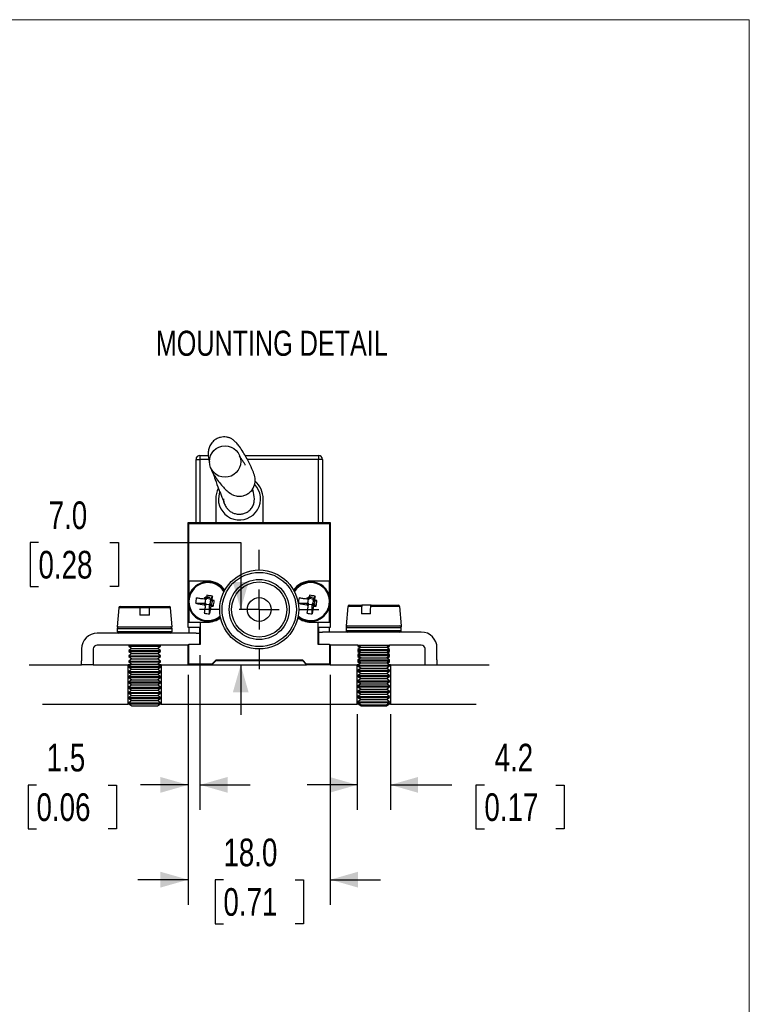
# Model space of a CAD drawing. Header units: millimetres. Extents: x 0 to 432, y 0 to 279.
# Tile 7 of 7: x 339 to 432, y 155 to 279. Entities that reach past the tile are written whole.
import ezdxf

# ---------------------------------------------------------------- set-up
doc = ezdxf.new("R2010")
doc.units = ezdxf.units.MM
doc.linetypes.add('CENTERX2', pattern=[20.32, 12.7, -2.54, 2.54, -2.54])
doc.layers.add('CENTER', color=40, linetype='CENTERX2')
doc.layers.add('DIMENSIONS', color=140, linetype='Continuous', lineweight=25)
doc.layers.add('TEXT', color=140, linetype='Continuous', lineweight=25)
doc.styles.add('SLDTEXTSTYLE0', font='TXT', dxfattribs={"width": 0.75})
doc.dimstyles.new('SLDDIMSTYLE2', dxfattribs={"dimtxt": 3.5, "dimasz": 3.5, "dimexe": 0, "dimexo": 0.0625, "dimgap": 0.875, "dimtad": 0, "dimtih": 1, "dimtoh": 1, "dimdec": 1, "dimrnd": 1e-09, "dimzin": 12, "dimdsep": 46, "dimtxsty": 'SLDTEXTSTYLE0', "dimsah": 1, "dimcen": 0.09, "dimadec": 0, "dimazin": 3, "dimtfac": 1, "dimtdec": 1, "dimtmove": 0, "dimatfit": 0, "dimfxl": 0, "dimfrac": 2, "dimtolj": 1, "dimtzin": 12, "dimarcsym": 0})
doc.dimstyles.new('SLDDIMSTYLE5', dxfattribs={"dimtxt": 3.5, "dimasz": 3.5, "dimexe": 0, "dimexo": 0.0625, "dimgap": 0.875, "dimtad": 0, "dimtih": 1, "dimtoh": 1, "dimdec": 1, "dimrnd": 1e-09, "dimzin": 4, "dimdsep": 46, "dimtxsty": 'SLDTEXTSTYLE0', "dimsah": 1, "dimcen": 0.09, "dimadec": 0, "dimazin": 1, "dimtfac": 1, "dimtdec": 1, "dimtmove": 0, "dimatfit": 0, "dimfxl": 0, "dimfrac": 2, "dimtolj": 1, "dimtzin": 12, "dimarcsym": 0})

# ---------------------------------------------------------------- blocks, each defined once
blk = doc.blocks.new('_D_26')
at = {"layer": 'DIMENSIONS'}
for p, q in [((360.77, 196.47), (360.77, 167.36)), ((378.77, 196.47), (378.77, 167.36)), ((360.77, 170.54), (354.42, 170.54)), ((365.24, 170.51), (364.18, 170.51)), ((364.18, 170.51), (364.18, 164.96)), ((374.3, 170.51), (375.36, 170.51)), ((375.36, 170.51), (375.36, 164.96)), ((378.77, 170.54), (385.12, 170.54)), ((364.18, 164.96), (365.24, 164.96)), ((375.36, 164.96), (374.3, 164.96))]:
    blk.add_line(p, q, dxfattribs=at)
for points in [[(360.77, 170.54), (357.27, 171.54), (357.27, 169.54)], [(378.77, 170.54), (382.27, 169.54), (382.27, 171.54)]]:
    blk.add_solid(points, dxfattribs=at)
at = {"layer": 'DIMENSIONS', "char_height": 3.5, "attachment_point": 1, "style": 'SLDTEXTSTYLE0'}
for s, insert in [('18.0', (365.24, 175.74)), ('0.71', (365.24, 169.47))]:
    blk.add_mtext(s, dxfattribs=dict(at, insert=insert))
blk = doc.blocks.new('_D_27')
at = {"layer": 'DIMENSIONS'}
for p, q in [((362.27, 198.97), (362.27, 179.36)), ((360.77, 196.47), (360.77, 179.36)), ((341.58, 182.51), (340.51, 182.51)), ((340.51, 182.51), (340.51, 176.96)), ((350.63, 182.51), (351.69, 182.51)), ((351.69, 182.51), (351.69, 176.96)), ((360.77, 182.54), (354.76, 182.54)), ((362.27, 182.54), (368.62, 182.54)), ((340.51, 176.96), (341.58, 176.96)), ((351.69, 176.96), (350.63, 176.96))]:
    blk.add_line(p, q, dxfattribs=at)
for points in [[(360.77, 182.54), (357.27, 183.54), (357.27, 181.54)], [(362.27, 182.54), (365.77, 181.54), (365.77, 183.54)]]:
    blk.add_solid(points, dxfattribs=at)
at = {"layer": 'DIMENSIONS', "char_height": 3.5, "attachment_point": 1, "style": 'SLDTEXTSTYLE0'}
for s, insert in [('1.5', (342.87, 187.74)), ('0.06', (341.58, 181.47))]:
    blk.add_mtext(s, dxfattribs=dict(at, insert=insert))
blk = doc.blocks.new('_D_28')
at = {"layer": 'DIMENSIONS'}
for p, q in [((382.17, 191.47), (382.17, 179.36)), ((386.37, 191.47), (386.37, 179.36)), ((382.17, 182.54), (375.82, 182.54)), ((386.37, 182.54), (394.13, 182.54)), ((398.27, 182.51), (397.2, 182.51)), ((397.2, 182.51), (397.2, 176.96)), ((407.32, 182.51), (408.38, 182.51)), ((408.38, 182.51), (408.38, 176.96)), ((397.2, 176.96), (398.27, 176.96)), ((408.38, 176.96), (407.32, 176.96))]:
    blk.add_line(p, q, dxfattribs=at)
for points in [[(382.17, 182.54), (378.67, 183.54), (378.67, 181.54)], [(386.37, 182.54), (389.87, 181.54), (389.87, 183.54)]]:
    blk.add_solid(points, dxfattribs=at)
at = {"layer": 'DIMENSIONS', "char_height": 3.5, "attachment_point": 1, "style": 'SLDTEXTSTYLE0'}
for s, insert in [('4.2', (399.56, 187.74)), ('0.17', (398.27, 181.47))]:
    blk.add_mtext(s, dxfattribs=dict(at, insert=insert))
blk = doc.blocks.new('_D_29')
at = {"layer": 'DIMENSIONS'}
for p, q in [((341.83, 213.2), (340.76, 213.2)), ((340.76, 213.2), (340.76, 207.65)), ((350.88, 213.2), (351.95, 213.2)), ((351.95, 213.2), (351.95, 207.65)), ((356.44, 213.23), (367.43, 213.23)), ((367.43, 213.23), (367.43, 204.74)), ((340.76, 207.65), (341.83, 207.65)), ((351.95, 207.65), (350.88, 207.65)), ((358.64, 197.74), (370.6, 197.74)), ((367.43, 197.74), (367.43, 191.39))]:
    blk.add_line(p, q, dxfattribs=at)
for points in [[(367.43, 204.74), (368.43, 208.24), (366.43, 208.24)], [(367.43, 197.74), (366.43, 194.24), (368.43, 194.24)]]:
    blk.add_solid(points, dxfattribs=at)
at = {"layer": 'DIMENSIONS', "char_height": 3.5, "attachment_point": 1, "style": 'SLDTEXTSTYLE0'}
for s, insert in [('7.0', (343.12, 218.42)), ('0.28', (341.83, 212.16))]:
    blk.add_mtext(s, dxfattribs=dict(at, insert=insert))
blk = doc.blocks.new('SW_CENTERMARKSYMBOL_6')
at = {"layer": 'CENTER', "color": 0}
for p, q in [((0, 5.08), (0, 7.54)), ((0, 0), (0, 2.54)), ((-5.08, 0), (-7.54, 0)), ((0, 0), (-2.54, 0)), ((0, 0), (0, -2.54)), ((0, 0), (2.54, 0)), ((5.08, 0), (7.54, 0)), ((0, -5.08), (0, -7.54))]:
    blk.add_line(p, q, dxfattribs=at)

msp = doc.modelspace()

# ---------------------------------------------------------------- linework, layer by layer
at = {"color": 7, "linetype": 'Continuous', "lineweight": 18}
for p in [(0, 279.4), (431.8, 0)]:
    msp.add_line(p, (431.8, 279.4), dxfattribs=at)
for p, q in [((361.77, 215.74), (361.77, 223.74)), ((361.77, 223.74), (362.27, 223.74)), ((362.27, 224.24), (363.32, 224.24)), ((362.27, 224.24), (362.27, 223.74)), ((362.27, 223.74), (362.27, 215.74)), ((363.39, 223.74), (362.27, 223.74)), ((367.98, 224.24), (377.27, 224.24)), ((377.27, 223.74), (368.26, 223.74)), ((377.27, 224.24), (377.27, 223.74)), ((377.27, 215.74), (377.27, 223.74)), ((377.77, 223.74), (377.27, 223.74)), ((377.77, 223.74), (377.77, 215.74)), ((364.27, 218.74), (364.27, 215.74)), ((365.34, 218.21), (365.27, 218.74)), ((370.27, 215.74), (370.27, 218.74)), ((360.77, 202.44), (360.77, 215.74)), ((360.77, 215.74), (378.77, 215.74)), ((360.87, 208.34), (360.87, 215.64)), ((360.87, 215.64), (378.67, 215.64)), ((378.67, 215.64), (378.67, 208.34)), ((378.77, 215.74), (378.77, 202.44)), ((363.27, 208.34), (360.87, 208.34)), ((360.87, 208.34), (360.87, 206.44)), ((378.67, 208.34), (376.27, 208.34)), ((378.67, 206.44), (378.67, 208.34)), ((363.07, 206.01), (362.81, 206.05)), ((362.96, 206.03), (362.89, 205.55)), ((363.56, 206.05), (363.08, 206.12)), ((363.18, 206.29), (363.51, 206.24)), ((363.56, 206.05), (363.54, 205.94)), ((363.54, 205.94), (363.64, 205.93)), ((363.86, 206.43), (363.56, 206.05)), ((363.58, 205.45), (363.65, 205.93)), ((363.64, 205.93), (363.67, 206.12)), ((363.8, 205.9), (363.64, 205.93)), ((363.82, 205.83), (363.77, 205.5)), ((376.07, 206.01), (375.81, 206.05)), ((375.96, 206.03), (375.89, 205.55)), ((376.56, 206.05), (376.08, 206.12)), ((376.18, 206.29), (376.51, 206.24)), ((376.56, 206.05), (376.54, 205.94)), ((376.54, 205.94), (376.64, 205.93)), ((376.86, 206.43), (376.56, 206.05)), ((376.58, 205.45), (376.65, 205.93)), ((376.64, 205.93), (376.67, 206.12)), ((376.8, 205.9), (376.64, 205.93)), ((376.82, 205.83), (376.77, 205.5)), ((351.98, 204.96), (351.77, 202.54)), ((354.67, 204.96), (351.98, 204.96)), ((352.18, 205.14), (354.67, 205.14)), ((355.88, 204.96), (354.66, 204.96)), ((354.67, 205.14), (355.88, 205.14)), ((354.67, 205.14), (354.67, 204.96)), ((354.67, 204.96), (354.67, 204.04)), ((355.87, 205.14), (358.36, 205.14)), ((355.87, 204.96), (355.87, 205.14)), ((355.87, 204.04), (355.87, 204.96)), ((358.56, 204.96), (355.87, 204.96)), ((358.77, 202.54), (358.56, 204.96)), ((360.87, 205.04), (360.87, 203.14)), ((361.73, 205.52), (362.89, 205.55)), ((362.79, 205.46), (362.98, 205.44)), ((363, 205.54), (362.89, 205.55)), ((362.98, 205.44), (362.96, 205.28)), ((363, 205.54), (362.98, 205.44)), ((362.98, 205.43), (363.46, 205.36)), ((363.47, 205.47), (363.46, 205.36)), ((363.49, 204.2), (363.46, 205.36)), ((363.56, 205.35), (363.47, 205.47)), ((363.58, 205.45), (363.47, 205.47)), ((363.55, 205.26), (363.56, 205.35)), ((363.56, 205.35), (363.65, 205.33)), ((363.96, 205.15), (363.58, 205.45)), ((363.68, 205.18), (363.62, 205.27)), ((374.73, 205.52), (375.89, 205.55)), ((375.79, 205.46), (375.98, 205.44)), ((376, 205.54), (375.89, 205.55)), ((375.98, 205.44), (375.96, 205.28)), ((376, 205.54), (375.98, 205.44)), ((375.98, 205.43), (376.46, 205.36)), ((376.47, 205.47), (376.46, 205.36)), ((376.49, 204.2), (376.46, 205.36)), ((376.56, 205.35), (376.47, 205.47)), ((376.58, 205.45), (376.47, 205.47)), ((376.55, 205.26), (376.56, 205.35)), ((376.56, 205.35), (376.65, 205.33)), ((376.96, 205.15), (376.58, 205.45)), ((376.68, 205.18), (376.62, 205.27)), ((378.67, 203.14), (378.67, 205.04)), ((380.98, 205.1), (380.77, 202.68)), ((382.73, 205.1), (380.98, 205.1)), ((381.18, 205.28), (382.79, 205.28)), ((383.94, 205.28), (382.79, 205.28)), ((387.56, 205.1), (383.88, 205.1)), ((383.94, 205.28), (387.36, 205.28)), ((387.77, 202.68), (387.56, 205.1)), ((355.87, 204.04), (354.67, 204.04)), ((383.86, 204.18), (382.71, 204.18)), ((351.77, 202.54), (358.77, 202.54)), ((351.79, 202.34), (351.79, 201.94)), ((351.79, 202.34), (358.74, 202.34)), ((351.79, 201.94), (358.74, 201.94)), ((358.74, 201.94), (358.74, 202.34)), ((362.27, 202.44), (360.77, 202.44)), ((360.87, 203.14), (362.34, 203.14)), ((360.87, 202.44), (360.87, 201.74)), ((362.27, 200.34), (362.27, 202.44)), ((362.34, 200.34), (362.34, 203.14)), ((362.34, 203.14), (363.27, 203.14)), ((376.27, 203.14), (377.19, 203.14)), ((377.19, 203.14), (377.19, 200.34)), ((377.19, 203.14), (378.67, 203.14)), ((378.77, 202.44), (377.27, 202.44)), ((377.27, 202.44), (377.27, 200.34)), ((378.67, 201.88), (378.67, 202.44)), ((380.78, 202.68), (380.77, 202.54)), ((380.77, 202.68), (387.77, 202.68)), ((380.77, 202.54), (380.8, 202.54)), ((380.79, 202.48), (380.79, 202.08)), ((380.79, 202.48), (387.74, 202.48)), ((380.79, 202.08), (380.79, 201.94)), ((380.79, 202.08), (387.74, 202.08)), ((380.79, 201.94), (380.86, 201.94)), ((387.68, 201.94), (387.74, 201.94)), ((387.74, 202.54), (387.77, 202.54)), ((387.74, 202.08), (387.74, 202.48)), ((387.74, 201.94), (387.74, 202.08)), ((387.77, 202.54), (387.76, 202.68)), ((361.77, 201.74), (349.27, 201.74)), ((361.77, 201.74), (362.27, 201.74)), ((377.27, 201.88), (377.77, 201.88)), ((390.27, 201.88), (377.77, 201.88)), ((347.27, 199.74), (347.27, 198.24)), ((348.77, 199.74), (348.77, 198.24)), ((360.77, 200.24), (349.27, 200.24)), ((353.32, 200.24), (353.27, 200.21)), ((353.27, 200.21), (353.27, 200.09)), ((353.27, 200.21), (357.27, 200.21)), ((353.27, 200.09), (353.66, 199.82)), ((353.27, 200.09), (357.27, 200.09)), ((353.66, 199.82), (353.27, 199.54)), ((353.27, 199.54), (353.27, 199.43)), ((353.27, 199.54), (357.27, 199.54)), ((353.27, 199.43), (353.66, 199.16)), ((353.27, 199.43), (357.27, 199.43)), ((353.66, 199.82), (356.88, 199.82)), ((356.88, 199.82), (357.27, 200.09)), ((357.27, 199.54), (356.88, 199.82)), ((356.88, 199.16), (357.27, 199.43)), ((357.27, 200.21), (357.22, 200.24)), ((357.27, 200.09), (357.27, 200.21)), ((357.27, 199.43), (357.27, 199.54)), ((360.77, 197.74), (360.77, 200.24)), ((360.77, 200.24), (360.87, 200.24)), ((360.87, 197.84), (360.87, 200.34)), ((360.87, 200.34), (362.34, 200.34)), ((377.19, 200.34), (378.67, 200.34)), ((377.77, 200.38), (377.77, 200.34)), ((378.67, 200.34), (378.67, 197.84)), ((378.67, 200.24), (378.77, 200.24)), ((378.77, 200.24), (378.77, 197.74)), ((382.27, 200.24), (378.77, 200.24)), ((382.27, 200.23), (382.66, 199.96)), ((382.27, 200.23), (386.18, 200.23)), ((382.27, 200.21), (382.31, 200.21)), ((382.27, 200.09), (382.56, 199.89)), ((382.27, 200.09), (382.47, 200.09)), ((382.66, 199.96), (382.27, 199.69)), ((382.27, 199.69), (382.27, 199.57)), ((382.27, 199.69), (386.18, 199.69)), ((382.27, 199.57), (382.66, 199.3)), ((382.27, 199.57), (386.18, 199.57)), ((382.29, 199.56), (382.27, 199.54)), ((382.27, 199.54), (382.27, 199.43)), ((382.27, 199.54), (382.31, 199.54)), ((382.27, 199.43), (382.56, 199.23)), ((382.27, 199.43), (382.47, 199.43)), ((382.66, 199.96), (385.81, 199.96)), ((385.81, 199.96), (385.88, 199.96)), ((385.88, 199.96), (386.27, 200.23)), ((386.27, 199.69), (385.88, 199.96)), ((385.88, 199.3), (386.27, 199.57)), ((385.98, 199.89), (386.27, 200.09)), ((385.98, 199.23), (386.27, 199.43)), ((386.07, 200.09), (386.27, 200.09)), ((386.07, 199.43), (386.27, 199.43)), ((386.18, 200.23), (386.27, 200.23)), ((386.18, 199.69), (386.27, 199.69)), ((386.18, 199.57), (386.27, 199.57)), ((386.23, 200.21), (386.27, 200.21)), ((386.23, 199.54), (386.27, 199.54)), ((386.27, 199.54), (386.25, 199.56)), ((390.27, 200.24), (386.27, 200.24)), ((386.27, 199.57), (386.27, 199.69)), ((386.27, 199.43), (386.27, 199.54)), ((390.77, 198.38), (390.77, 199.88)), ((392.27, 198.38), (392.27, 199.88)), ((347.27, 197.74), (347.27, 198.24)), ((348.77, 198.24), (348.77, 197.74)), ((353.66, 199.16), (353.27, 198.88)), ((353.27, 198.88), (353.27, 198.77)), ((353.27, 198.88), (357.27, 198.88)), ((353.27, 198.77), (353.66, 198.49)), ((353.27, 198.77), (357.27, 198.77)), ((353.66, 198.49), (353.27, 198.22)), ((353.27, 198.22), (353.27, 198.11)), ((353.27, 198.22), (357.27, 198.22)), ((353.66, 199.16), (356.88, 199.16)), ((353.66, 198.49), (356.88, 198.49)), ((357.27, 198.88), (356.88, 199.16)), ((356.88, 198.49), (357.27, 198.77)), ((357.27, 198.22), (356.88, 198.49)), ((357.27, 198.77), (357.27, 198.88)), ((357.27, 198.11), (357.27, 198.22)), ((364.27, 198.34), (363.77, 197.84)), ((364.27, 198.24), (363.77, 197.74)), ((375.27, 198.34), (364.27, 198.34)), ((375.27, 198.24), (364.27, 198.24)), ((375.77, 197.84), (375.27, 198.34)), ((375.77, 197.74), (375.27, 198.24)), ((382.66, 199.3), (382.27, 199.03)), ((382.27, 199.03), (382.27, 198.91)), ((382.27, 199.03), (386.18, 199.03)), ((382.27, 198.91), (382.66, 198.64)), ((382.27, 198.91), (386.18, 198.91)), ((382.29, 198.9), (382.27, 198.88)), ((382.27, 198.88), (382.27, 198.77)), ((382.27, 198.88), (382.31, 198.88)), ((382.27, 198.77), (382.56, 198.57)), ((382.27, 198.77), (382.47, 198.77)), ((382.66, 198.64), (382.27, 198.36)), ((382.27, 198.36), (382.27, 198.25)), ((382.27, 198.36), (386.18, 198.36)), ((382.27, 198.25), (382.66, 197.98)), ((382.27, 198.25), (386.18, 198.25)), ((382.29, 198.23), (382.27, 198.22)), ((382.27, 198.22), (382.27, 198.11)), ((382.27, 198.22), (382.31, 198.22)), ((382.66, 199.3), (385.81, 199.3)), ((382.66, 198.64), (385.81, 198.64)), ((385.81, 199.3), (385.88, 199.3)), ((385.81, 198.64), (385.88, 198.64)), ((386.27, 199.03), (385.88, 199.3)), ((385.88, 198.64), (386.27, 198.91)), ((386.27, 198.36), (385.88, 198.64)), ((385.88, 197.98), (386.27, 198.25)), ((385.98, 198.57), (386.27, 198.77)), ((386.07, 198.77), (386.27, 198.77)), ((386.18, 199.03), (386.27, 199.03)), ((386.18, 198.91), (386.27, 198.91)), ((386.18, 198.36), (386.27, 198.36)), ((386.18, 198.25), (386.27, 198.25)), ((386.23, 198.88), (386.27, 198.88)), ((386.23, 198.22), (386.27, 198.22)), ((386.27, 198.88), (386.25, 198.9)), ((386.27, 198.22), (386.25, 198.23)), ((386.27, 198.91), (386.27, 199.03)), ((386.27, 198.77), (386.27, 198.88)), ((386.27, 198.25), (386.27, 198.36)), ((386.27, 198.11), (386.27, 198.22)), ((390.77, 197.74), (390.77, 198.38)), ((392.27, 198.38), (392.27, 197.88)), ((340.65, 197.74), (347.27, 197.74)), ((348.77, 197.74), (347.27, 197.74)), ((348.77, 197.74), (353.17, 197.74)), ((353.17, 192.74), (353.17, 197.74)), ((353.53, 197.74), (353.17, 197.74)), ((353.27, 198.11), (353.66, 197.83)), ((353.27, 198.11), (357.27, 198.11)), ((353.66, 197.83), (353.27, 197.56)), ((353.27, 197.56), (353.27, 197.44)), ((353.27, 197.56), (357.27, 197.56)), ((353.27, 197.44), (353.66, 197.17)), ((353.27, 197.44), (357.27, 197.44)), ((353.66, 197.17), (353.27, 196.9)), ((353.66, 197.83), (356.88, 197.83)), ((353.66, 197.17), (356.88, 197.17)), ((356.88, 197.83), (357.27, 198.11)), ((357.27, 197.56), (356.88, 197.83)), ((356.88, 197.17), (357.27, 197.44)), ((357.27, 196.9), (356.88, 197.17)), ((357.37, 197.74), (357.01, 197.74)), ((357.27, 197.44), (357.27, 197.56)), ((357.37, 197.74), (357.37, 192.74)), ((357.37, 197.74), (360.77, 197.74)), ((363.77, 197.74), (360.77, 197.74)), ((363.77, 197.84), (360.87, 197.84)), ((363.77, 197.74), (375.77, 197.74)), ((378.67, 197.84), (375.77, 197.84)), ((378.77, 197.74), (375.77, 197.74)), ((378.77, 197.74), (382.17, 197.74)), ((382.17, 192.74), (382.17, 197.74)), ((382.32, 197.74), (382.17, 197.74)), ((382.27, 198.11), (382.56, 197.9)), ((382.27, 198.11), (382.47, 198.11)), ((382.66, 197.98), (382.27, 197.7)), ((382.27, 197.7), (382.27, 197.59)), ((382.27, 197.7), (386.18, 197.7)), ((382.27, 197.59), (382.66, 197.31)), ((382.27, 197.59), (386.18, 197.59)), ((382.66, 197.31), (382.27, 197.04)), ((382.27, 197.04), (382.27, 196.93)), ((382.27, 197.04), (386.18, 197.04)), ((382.66, 197.98), (385.81, 197.98)), ((382.66, 197.31), (385.81, 197.31)), ((385.81, 197.98), (385.88, 197.98)), ((385.81, 197.31), (385.88, 197.31)), ((386.27, 197.7), (385.88, 197.98)), ((385.88, 197.31), (386.27, 197.59)), ((386.27, 197.04), (385.88, 197.31)), ((385.98, 197.9), (386.27, 198.11)), ((386.07, 198.11), (386.27, 198.11)), ((386.18, 197.7), (386.27, 197.7)), ((386.18, 197.59), (386.27, 197.59)), ((386.18, 197.04), (386.27, 197.04)), ((386.37, 197.74), (386.22, 197.74)), ((386.27, 197.59), (386.27, 197.7)), ((386.27, 196.93), (386.27, 197.04)), ((386.37, 197.74), (386.37, 192.74)), ((386.37, 197.74), (398.89, 197.74)), ((392.27, 197.88), (392.27, 197.74)), ((353.27, 196.9), (353.27, 196.78)), ((353.27, 196.9), (357.27, 196.9)), ((353.27, 196.78), (353.66, 196.51)), ((353.27, 196.78), (357.27, 196.78)), ((353.66, 196.51), (353.27, 196.24)), ((353.27, 196.24), (353.27, 196.12)), ((353.27, 196.24), (357.27, 196.24)), ((353.27, 196.12), (353.66, 195.85)), ((353.27, 196.12), (357.27, 196.12)), ((353.66, 195.85), (353.27, 195.57)), ((353.66, 196.51), (356.88, 196.51)), ((353.66, 195.85), (356.88, 195.85)), ((356.88, 196.51), (357.27, 196.78)), ((357.27, 196.24), (356.88, 196.51)), ((356.88, 195.85), (357.27, 196.12)), ((357.27, 195.57), (356.88, 195.85)), ((357.27, 196.78), (357.27, 196.9)), ((357.27, 196.12), (357.27, 196.24)), ((382.27, 196.93), (382.66, 196.65)), ((382.27, 196.93), (386.18, 196.93)), ((382.66, 196.65), (382.27, 196.38)), ((382.27, 196.38), (382.27, 196.26)), ((382.27, 196.38), (386.18, 196.38)), ((382.27, 196.26), (382.66, 195.99)), ((382.27, 196.26), (386.18, 196.26)), ((382.66, 195.99), (382.27, 195.72)), ((382.27, 195.72), (382.27, 195.6)), ((382.27, 195.72), (386.18, 195.72)), ((382.66, 196.65), (385.81, 196.65)), ((382.66, 195.99), (385.81, 195.99)), ((385.81, 196.65), (385.88, 196.65)), ((385.81, 195.99), (385.88, 195.99)), ((385.88, 196.65), (386.27, 196.93)), ((386.27, 196.38), (385.88, 196.65)), ((385.88, 195.99), (386.27, 196.26)), ((386.27, 195.72), (385.88, 195.99)), ((386.18, 196.93), (386.27, 196.93)), ((386.18, 196.38), (386.27, 196.38)), ((386.18, 196.26), (386.27, 196.26)), ((386.18, 195.72), (386.27, 195.72)), ((386.27, 196.26), (386.27, 196.38)), ((386.27, 195.6), (386.27, 195.72)), ((353.27, 195.57), (353.27, 195.46)), ((353.27, 195.57), (357.27, 195.57)), ((353.27, 195.46), (353.66, 195.19)), ((353.27, 195.46), (357.27, 195.46)), ((353.66, 195.19), (353.27, 194.91)), ((353.27, 194.91), (353.27, 194.8)), ((353.27, 194.91), (357.27, 194.91)), ((353.27, 194.8), (353.66, 194.52)), ((353.27, 194.8), (357.27, 194.8)), ((353.66, 194.52), (353.27, 194.25)), ((353.66, 195.19), (356.88, 195.19)), ((353.66, 194.52), (356.88, 194.52)), ((356.88, 195.19), (357.27, 195.46)), ((357.27, 194.91), (356.88, 195.19)), ((356.88, 194.52), (357.27, 194.8)), ((357.27, 194.25), (356.88, 194.52)), ((357.27, 195.46), (357.27, 195.57)), ((357.27, 194.8), (357.27, 194.91)), ((382.27, 195.6), (382.66, 195.33)), ((382.27, 195.6), (386.18, 195.6)), ((382.66, 195.33), (382.27, 195.06)), ((382.27, 195.06), (382.27, 194.94)), ((382.27, 195.06), (386.18, 195.06)), ((382.27, 194.94), (382.66, 194.67)), ((382.27, 194.94), (386.18, 194.94)), ((382.66, 194.67), (382.27, 194.39)), ((382.66, 195.33), (385.81, 195.33)), ((382.66, 194.67), (385.81, 194.67)), ((385.81, 195.33), (385.88, 195.33)), ((385.81, 194.67), (385.88, 194.67)), ((385.88, 195.33), (386.27, 195.6)), ((386.27, 195.06), (385.88, 195.33)), ((385.88, 194.67), (386.27, 194.94)), ((386.27, 194.39), (385.88, 194.67)), ((386.18, 195.6), (386.27, 195.6)), ((386.18, 195.06), (386.27, 195.06)), ((386.18, 194.94), (386.27, 194.94)), ((386.27, 194.94), (386.27, 195.06)), ((353.27, 194.25), (353.27, 194.14)), ((353.27, 194.25), (357.27, 194.25)), ((353.27, 194.14), (353.66, 193.86)), ((353.27, 194.14), (357.27, 194.14)), ((353.66, 193.86), (353.27, 193.59)), ((353.27, 193.59), (353.27, 193.47)), ((353.27, 193.59), (357.27, 193.59)), ((353.27, 193.47), (353.66, 193.2)), ((353.27, 193.47), (357.27, 193.47)), ((353.66, 193.2), (353.27, 192.93)), ((353.66, 193.86), (356.88, 193.86)), ((353.66, 193.2), (356.88, 193.2)), ((356.88, 193.86), (357.27, 194.14)), ((357.27, 193.59), (356.88, 193.86)), ((356.88, 193.2), (357.27, 193.47)), ((357.27, 192.93), (356.88, 193.2)), ((357.27, 194.14), (357.27, 194.25)), ((357.27, 193.47), (357.27, 193.59)), ((382.27, 194.39), (382.27, 194.28)), ((382.27, 194.39), (386.18, 194.39)), ((382.27, 194.28), (382.66, 194.01)), ((382.27, 194.28), (386.18, 194.28)), ((382.66, 194.01), (382.27, 193.73)), ((382.27, 193.73), (382.27, 193.62)), ((382.27, 193.73), (386.18, 193.73)), ((382.27, 193.62), (382.66, 193.34)), ((382.27, 193.62), (386.18, 193.62)), ((382.66, 193.34), (382.27, 193.07)), ((382.66, 194.01), (385.81, 194.01)), ((382.66, 193.34), (385.81, 193.34)), ((385.81, 194.01), (385.88, 194.01)), ((385.81, 193.34), (385.88, 193.34)), ((385.88, 194.01), (386.27, 194.28)), ((386.27, 193.73), (385.88, 194.01)), ((385.88, 193.34), (386.27, 193.62)), ((386.27, 193.07), (385.88, 193.34)), ((386.18, 194.39), (386.27, 194.39)), ((386.18, 194.28), (386.27, 194.28)), ((386.18, 193.73), (386.27, 193.73)), ((386.18, 193.62), (386.27, 193.62)), ((386.27, 194.28), (386.27, 194.39)), ((386.27, 193.62), (386.27, 193.73)), ((342.33, 192.74), (353.17, 192.74)), ((353.37, 192.74), (353.17, 192.74)), ((353.27, 192.93), (353.27, 192.81)), ((353.27, 192.93), (357.27, 192.93)), ((353.27, 192.81), (353.66, 192.54)), ((353.27, 192.81), (357.27, 192.81)), ((353.66, 192.54), (356.88, 192.54)), ((356.88, 192.54), (357.27, 192.81)), ((357.37, 192.74), (357.17, 192.74)), ((357.27, 192.81), (357.27, 192.93)), ((357.37, 192.74), (382.17, 192.74)), ((382.58, 192.74), (382.17, 192.74)), ((382.27, 193.07), (382.27, 192.96)), ((382.27, 193.07), (386.18, 193.07)), ((382.27, 192.96), (382.66, 192.68)), ((382.27, 192.96), (386.18, 192.96)), ((382.37, 192.74), (382.66, 192.54)), ((382.66, 192.68), (385.81, 192.68)), ((382.66, 192.54), (385.88, 192.54)), ((385.81, 192.68), (385.88, 192.68)), ((385.88, 192.68), (386.27, 192.96)), ((385.88, 192.54), (386.17, 192.74)), ((386.37, 192.74), (385.96, 192.74)), ((386.18, 193.07), (386.27, 193.07)), ((386.18, 192.96), (386.27, 192.96)), ((386.27, 192.96), (386.27, 193.07)), ((386.37, 192.74), (397.21, 192.74))]:
    msp.add_line(p, q)
at = {"flags": 128}
for points in [[(364.76, 219.64), (364.68, 219.38), (364.6, 218.74)], [(368.88, 219.92), (368.95, 219.82), (369.02, 219.71)], [(362.74, 206.06), (362.63, 206.08), (362.51, 206.1), (362.39, 206.11), (362.27, 206.13), (362.16, 206.15), (362.04, 206.17), (361.93, 206.18), (361.81, 206.2)], [(363.11, 206.27), (363.07, 206.06), (363.07, 206.01)], [(363.15, 206.54), (363.14, 206.52), (363.14, 206.49), (363.14, 206.46), (363.13, 206.44), (363.13, 206.41), (363.12, 206.39), (363.12, 206.36), (363.12, 206.34)], [(364.07, 205.86), (364.05, 205.87), (364.02, 205.87), (363.99, 205.87), (363.97, 205.88), (363.94, 205.88), (363.92, 205.89), (363.89, 205.89), (363.87, 205.89)], [(375.74, 206.06), (375.63, 206.08), (375.51, 206.1), (375.39, 206.11), (375.27, 206.13), (375.16, 206.15), (375.04, 206.17), (374.93, 206.18), (374.81, 206.2)], [(376.11, 206.27), (376.07, 206.06), (376.07, 206.01)], [(376.15, 206.54), (376.14, 206.52), (376.14, 206.49), (376.14, 206.46), (376.13, 206.44), (376.13, 206.41), (376.12, 206.39), (376.12, 206.36), (376.12, 206.34)], [(377.07, 205.86), (377.05, 205.87), (377.02, 205.87), (376.99, 205.87), (376.97, 205.88), (376.94, 205.88), (376.92, 205.89), (376.89, 205.89), (376.87, 205.89)], [(362.95, 205.21), (362.93, 205.1), (362.91, 204.98), (362.9, 204.86), (362.88, 204.74), (362.86, 204.63), (362.84, 204.51), (362.83, 204.4), (362.81, 204.28)], [(375.95, 205.21), (375.93, 205.1), (375.91, 204.98), (375.9, 204.86), (375.88, 204.74), (375.86, 204.63), (375.84, 204.51), (375.83, 204.4), (375.81, 204.28)], [(382.73, 205.1), (382.72, 204.7), (382.71, 204.18)], [(383.86, 204.18), (383.87, 204.7), (383.88, 205.1)], [(380.79, 201.94), (380.8, 201.9), (380.8, 201.88)], [(387.74, 201.88), (387.74, 201.9), (387.74, 201.94)]]:
    msp.add_lwpolyline(points, dxfattribs=at)
for centre, radius in [((365.45, 223.47), 1.99), ((369.77, 204.74), 5), ((369.77, 204.74), 4.7), ((369.77, 204.74), 3.8), ((369.77, 204.74), 3.5), ((369.77, 204.74), 1.5)]:
    msp.add_circle(centre, radius)
for centre, radius, start, end in [((362.27, 223.74), 0.5, 90, 180), ((377.27, 223.74), 0.5, 0, 90), ((367.27, 218.74), 3, 360, 48.7123), ((367.27, 218.74), 3, 153.6591, 180.0005), ((367.27, 218.74), 2.67, 180, 43.5337), ((363.27, 205.74), 2.5, 33.0878, 309.4198), ((363.27, 205.74), 2.6, 34.2553, 90), ((376.27, 205.74), 2.6, 90, 145.7447), ((376.27, 205.74), 2.5, 351.511, 146.9121), ((363.27, 205.74), 2.4, 31.7982, 310.7095), ((376.27, 205.74), 2.4, 351.511, 148.2018), ((367.05, 205.18), 5.34, 168.9341, 176.2963), ((363.27, 205.74), 0.616, 104.4569, 148.565), ((363.27, 205.74), 0.556, 107.0835, 145.9383), ((361.34, 192.82), 13.84, 79.5158, 82.5039), ((363.29, 205.87), 0.433, 59.0237, 103.9981), ((363.27, 205.74), 0.556, 64.1827, 98.8392), ((363.47, 205.65), 0.519, 48.3035, 66.2785), ((363.27, 205.74), 0.556, 17.0838, 43.2892), ((363.4, 205.72), 0.433, 329.024, 13.998), ((363.27, 205.74), 0.556, 334.183, 8.8391), ((341.32, 209.03), 22.69, 352.4186, 353.425), ((363.27, 205.74), 0.616, 14.4567, 28.4959), ((350.35, 207.67), 13.85, 349.5158, 352.5039), ((380.05, 205.18), 5.34, 168.934, 176.2963), ((376.27, 205.74), 0.616, 104.457, 148.565), ((376.27, 205.74), 0.556, 107.0835, 145.9383), ((374.34, 192.82), 13.84, 79.5158, 82.5039), ((376.29, 205.87), 0.433, 59.0238, 103.9981), ((376.27, 205.74), 0.556, 64.1827, 98.8391), ((376.47, 205.65), 0.518, 48.3031, 66.2789), ((376.27, 205.74), 0.556, 17.0834, 43.2896), ((376.4, 205.72), 0.433, 329.024, 13.9978), ((376.27, 205.74), 0.556, 334.183, 8.8388), ((354.32, 209.03), 22.69, 352.4185, 353.4252), ((376.27, 205.74), 0.616, 14.4567, 28.4959), ((363.35, 207.67), 13.85, 349.5158, 352.5039), ((352.18, 204.94), 0.2, 89.9998, 175.0005), ((358.36, 204.94), 0.2, 4.9999, 90), ((366.31, 226.42), 21.39, 257.6308, 260.6443), ((363.3, 205.52), 0.518, 186.7431, 204.719), ((363.27, 205.74), 0.556, 209.7326, 235.9385), ((363.27, 205.74), 0.616, 224.5257, 238.5655), ((342.8, 208.74), 21.18, 347.6215, 350.3421), ((363.27, 205.74), 0.556, 299.7323, 313.2895), ((363.48, 205.78), 0.528, 276.8195, 284.7363), ((363.17, 205.55), 0.528, 328.2863, 336.2016), ((366.54, 227.55), 22.55, 262.7171, 263.427), ((376.27, 205.74), 2.5, 230.5802, 351.511), ((376.27, 205.74), 2.4, 229.2905, 351.511), ((379.31, 226.42), 21.39, 257.6308, 260.6443), ((376.3, 205.52), 0.518, 186.7433, 204.7185), ((376.27, 205.74), 0.556, 209.7324, 235.9386), ((376.27, 205.74), 0.616, 224.5257, 238.5655), ((355.8, 208.74), 21.19, 347.6216, 350.342), ((376.27, 205.74), 0.556, 299.7328, 313.289), ((376.48, 205.78), 0.528, 276.8197, 284.7362), ((376.17, 205.55), 0.528, 328.2853, 336.202), ((379.54, 227.55), 22.55, 262.7171, 263.4269), ((381.18, 205.08), 0.2, 90, 175.0001), ((387.36, 205.08), 0.2, 4.9995, 90.0002), ((363.83, 209.52), 5.34, 258.934, 266.2963), ((363.27, 205.74), 2.6, 270, 308.2524), ((376.27, 205.74), 2.6, 231.7476, 270), ((376.83, 209.52), 5.34, 258.934, 266.2963), ((351.99, 202.34), 0.2, 90.0006, 179.9991), ((351.99, 201.94), 0.2, 180.0009, 269.9994), ((358.54, 202.34), 0.2, 360, 89.9998), ((358.54, 201.94), 0.2, 270.0002, 0), ((380.99, 202.48), 0.2, 90.0002, 180), ((380.99, 202.08), 0.2, 179.9998, 270.0002), ((387.54, 202.48), 0.2, 0.0009, 89.9994), ((387.54, 202.08), 0.2, 270.0002, 359.9993), ((349.27, 199.74), 2, 90, 180), ((390.27, 199.88), 2, 360, 90), ((349.27, 199.74), 0.5, 90.0002, 180), ((390.27, 199.74), 0.5, 0, 89.9998)]:
    msp.add_arc(centre, radius, start, end)
for points, knots in [([(363.58, 222.73), (363.64, 222.57), (363.79, 222.18), (364.16, 221.59), (364.61, 220.96), (365.09, 220.36), (365.58, 219.85), (366.05, 219.46), (366.48, 219.21), (366.81, 219.11), (367.09, 219.07), (367.38, 219.07), (367.76, 219.13), (368.19, 219.29), (368.61, 219.58), (368.94, 219.97), (369.15, 220.4), (369.28, 220.92), (369.24, 221.58), (368.94, 222.4), (368.55, 223.2), (368.13, 223.99), (367.73, 224.68), (367.33, 225.29), (366.95, 225.76), (366.63, 226.09), (366.31, 226.34), (366.02, 226.47), (365.79, 226.53), (365.55, 226.58), (365.23, 226.59), (364.84, 226.54), (364.41, 226.39), (363.95, 226.09), (363.58, 225.62), (363.37, 225.1), (363.29, 224.61), (363.31, 224.17), (363.38, 223.77), (363.45, 223.51), (363.48, 223.38)], [0, 0, 0, 0, 0.025919, 0.061715, 0.102925, 0.141987, 0.175877, 0.209468, 0.232902, 0.249832, 0.260357, 0.274635, 0.29388, 0.3176, 0.342714, 0.368384, 0.392715, 0.413914, 0.448446, 0.488827, 0.543496, 0.58194, 0.622241, 0.663693, 0.690217, 0.712758, 0.732129, 0.750012, 0.759152, 0.768466, 0.787083, 0.805371, 0.827866, 0.854856, 0.886093, 0.915309, 0.938609, 0.959852, 0.98009, 1, 1, 1, 1]), ([(367.99, 223.02), (367.98, 223.06), (367.95, 223.22), (367.7, 223.47), (367.55, 223.81), (367.25, 224.06), (367.3, 224.18), (367.3, 224.2)], [0, 0, 0, 0, 0.082968, 0.343459, 0.712822, 0.967224, 1, 1, 1, 1]), ([(363.9, 222.04), (364, 221.76), (364.24, 221.06), (364.62, 220.04), (365.01, 219.04), (365.27, 218.38), (365.45, 217.95), (365.6, 217.68), (365.77, 217.46), (365.94, 217.29), (366.16, 217.11), (366.5, 216.93), (366.97, 216.8), (367.46, 216.8), (367.93, 216.91), (368.3, 217.09), (368.57, 217.3), (368.76, 217.5), (368.92, 217.73), (369.07, 218.04), (369.21, 218.65), (369.11, 219.34), (368.95, 219.82), (368.9, 219.96)], [0, 0, 0, 0, 0.079924, 0.205015, 0.299814, 0.37479, 0.401085, 0.427973, 0.459216, 0.476876, 0.49582, 0.536753, 0.581582, 0.62748, 0.66938, 0.714301, 0.739393, 0.764867, 0.78999, 0.81443, 0.860612, 0.960198, 1, 1, 1, 1]), ([(382.79, 205.28), (382.79, 205.28), (382.77, 205.27), (382.76, 205.24), (382.75, 205.2), (382.74, 205.16), (382.74, 205.12), (382.73, 205.1)], [0, 0, 0, 0, 0.101616, 0.283324, 0.442698, 0.731332, 1, 1, 1, 1]), ([(383.88, 205.1), (383.88, 205.11), (383.88, 205.13), (383.89, 205.17), (383.89, 205.22), (383.91, 205.25), (383.92, 205.28), (383.94, 205.28), (383.94, 205.28)], [0, 0, 0, 0, 0.0813509, 0.3919355, 0.5567458, 0.7869351, 0.9386003, 1, 1, 1, 1])]:
    msp.add_open_spline(points, degree=3, knots=knots)

# ---------------------------------------------------------------- block references
at = {"layer": 'CENTER'}
msp.add_blockref('SW_CENTERMARKSYMBOL_6', (369.77, 204.74), dxfattribs=at)

# ---------------------------------------------------------------- texts
at = {"layer": 'TEXT', "insert": (371.36, 240.03), "char_height": 3.175, "attachment_point": 2, "style": 'SLDTEXTSTYLE0'}
msp.add_mtext('MOUNTING DETAIL', dxfattribs=at)

# ---------------------------------------------------------------- dimensions: what is measured, and where the dimension line sits
at = {"layer": 'DIMENSIONS'}
dim = msp.add_linear_dim(base=(367.43, 204.74), p1=(357.37, 197.74), p2=(362.23, 204.74), angle=90, dimstyle='SLDDIMSTYLE5', dxfattribs=at)
dim.commit()
dim.dimension.update_dxf_attribs({"geometry": '_D_29', "text_midpoint": (367.43, 213.23), "dimtype": 160})
for base, p1, p2, dimstyle, picture, middle in [((362.27, 182.54), (360.77, 197.74), (362.27, 200.24), 'SLDDIMSTYLE2', '_D_27', (346.1, 182.54)), ((378.77, 170.54), (360.77, 197.74), (378.77, 197.74), 'SLDDIMSTYLE5', '_D_26', (369.77, 170.54)), ((386.37, 182.54), (382.17, 192.74), (386.37, 192.74), 'SLDDIMSTYLE2', '_D_28', (402.79, 182.54))]:
    dim = msp.add_linear_dim(base=base, p1=p1, p2=p2, dimstyle=dimstyle, dxfattribs=at)
    dim.commit()
    dim.dimension.update_dxf_attribs({"geometry": picture, "text_midpoint": middle, "dimtype": 160})

doc.saveas('drawing.dxf')
